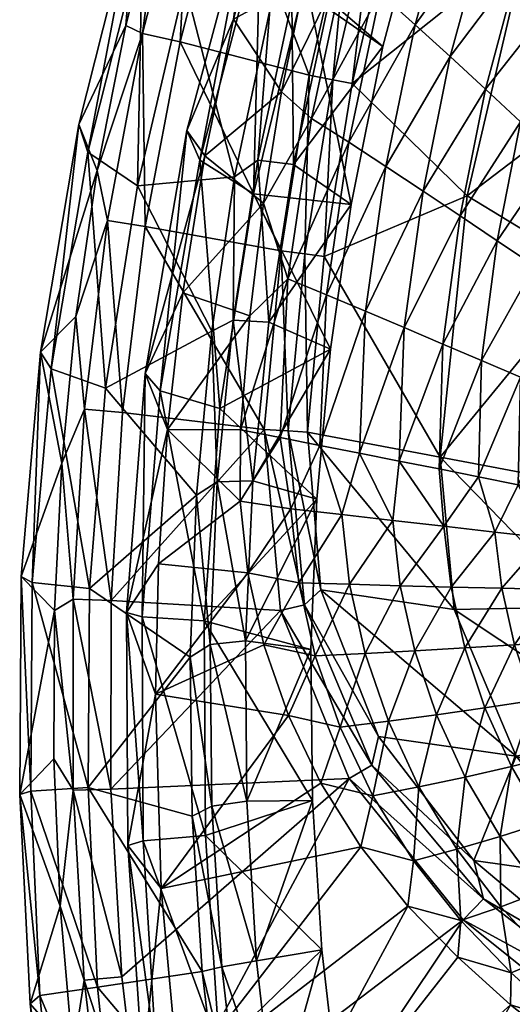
# Model space of a CAD drawing. Header units: inches. Extents: x -197 to 197, y -220 to 337.
# Tile 2 of 7: x -197 to -110, y -55 to 119. Entities that reach past the tile are written whole.
import ezdxf

# ---------------------------------------------------------------- set-up
doc = ezdxf.new("R2010")
doc.units = ezdxf.units.IN
doc.header["$MEASUREMENT"] = 0
doc.layers.add('Layer 1', color=7, linetype='Continuous')

# ---------------------------------------------------------------- blocks, each defined once
blk = doc.blocks.new('Bidet a terra MOAI')
at = {"color": 9, "true_color": 0xc0c0c0}
mesh = blk.add_polyface(dxfattribs=at)
corners = [(-159.08, 119.46, -19), (-150.64, 106.61, -19), (-146.57, 126.3, -19), (-152.61, 143.66, -19), (-141.59, 145.95, -19), (-153.83, 86.92, -19), (-164.2, 95.26, -19), (-168.09, 71.01, -19), (-168.56, 115.47), (-160.17, 147.78), (-145.73, 109.58), (-150.7, 78.44), (-174.71, 82.8), (-138.62, 140.26), (-167.69, 125.74, -305.12), (-152.66, 121.05, -401.9), (-156.59, 160.77, -305.12), (-158.95, 91.57, -402.02), (-176.08, 89.98, -305.12), (-183.21, 92.67, -9.13), (-193.25, 60.56, -107.51), (-186.48, 100.84, -107.51), (-176.36, 140.79, -107.51), (-178.15, 118.33, -9.21), (-184.86, 95.92, -206.57), (-191.37, 57.57, -206.57), (-171.72, 143.85, -9.29), (-175.19, 134.18, -206.57), (-155.55, 88.53, -314), (-146.35, 126.41, -314.14), (-138.31, 86.67, -410), (-154.34, 135.21, -215.66), (-156, 142.3, -116.62), (-167.35, 99.76, -116.76), (-174.7, 56.75, -116.88), (-165.06, 94.53, -215.66), (-145.29, 101.91, -26.46), (-149.49, 73.54, -26.2), (-139.4, 129.51, -26.88), (-166.72, 149.77, -2.69), (-175.2, 116.93, -2.65), (-181.38, 83.82, -2.62), (-142.51, 121.39, -410), (-148.77, 122.65, -407.71), (-148.52, 93.74, -410), (-154.81, 94.54, -407.75), (-152.89, 65.87, -410), (-159.19, 66.17, -407.78), (-144.58, 150.42, -401.77), (-146.49, 77.91, -0.94)]
mesh.append_faces([[corners[k] for k in face] for face in [(0, 1, 2), (3, 2, 4), (5, 1, 6), (3, 0, 2), (0, 6, 1), (6, 7, 5), (8, 9, 10), (11, 12, 8), (9, 13, 10), (8, 10, 11), (14, 15, 16), (17, 14, 18), (19, 20, 21), (21, 22, 23), (19, 21, 23), (24, 21, 25), (23, 22, 26), (27, 22, 24), (24, 22, 21), (27, 18, 14), (18, 27, 24), (15, 14, 17), (28, 29, 30), (31, 29, 28), (0, 32, 33), (6, 33, 34), (32, 0, 3), (33, 6, 0), (31, 35, 32), (32, 35, 33), (31, 28, 35), (36, 5, 37), (1, 38, 2), (5, 36, 1), (38, 1, 36), (9, 8, 39), (40, 39, 8), (40, 26, 39), (41, 40, 12), (40, 41, 19), (40, 23, 26), (23, 40, 19), (40, 8, 12), (42, 43, 44), (44, 43, 45), (44, 45, 46), (45, 17, 47), (45, 15, 17), (43, 15, 45), (43, 48, 15), (10, 49, 11)]], dxfattribs={"color": 9})
mesh = blk.add_polyface(dxfattribs=at)
corners = [(-125.55, 141.38, -410), (-134.76, 148.72, -410), (-142.51, 121.39, -410), (-132.7, 114.64, -410), (-148.52, 93.74, -410), (-138.31, 86.67, -410), (-117.81, 88.21, -32.22), (-138.12, 108.1, -3.69), (-107.42, 132.63, -34.77), (-131.03, 138.21, -3.82), (-143.08, 77.48, -3.6), (-87.58, 111.26, -64.93), (-95.68, 74.73, -61.05), (-146.35, 126.41, -314.14), (-126.99, 118.48, -45.06), (-120.78, 112.83, -54.03), (-114.52, 135.9, -55.81), (-96.18, 141.52, -76.77), (-108.71, 128.93, -65), (-102.91, 121.84, -74.03), (-125.59, 89.04, -52.68), (-132.16, 93.37, -43.98), (-142.64, 70.68, -34.75), (-138.72, 97.67, -35.24), (-145.29, 101.91, -26.46), (-149.49, 73.54, -26.2), (-146.57, 126.3, -19), (-139.4, 129.51, -26.88), (-141.59, 145.95, -19), (-133.2, 124.04, -36.01), (-119.03, 84.67, -61.34), (-114.56, 107.1, -62.92), (-112.46, 80.26, -69.96), (-108.34, 101.3, -71.73), (-102.12, 95.43, -80.44), (-105.88, 75.82, -78.54), (-95.88, 89.49, -89.05), (-126.09, 149.43, -37.02), (-120.31, 142.74, -46.48), (-97.09, 114.62, -82.92), (-91.26, 107.3, -91.65), (-101.51, 149.81, -67.45), (-90.83, 133.07, -85.87), (-140.95, 150.47, -407.67), (-148.77, 122.65, -407.71), (-141.52, 108.75, -0.97), (-146.49, 77.91, -0.94), (-145.73, 109.58), (-138.62, 140.26), (-134.4, 139.11, -1.01)]
mesh.append_faces([[corners[k] for k in face] for face in [(0, 1, 2), (3, 2, 4), (2, 3, 0), (4, 5, 3), (6, 7, 8), (9, 8, 7), (10, 7, 6), (6, 8, 11), (11, 12, 6), (3, 5, 13), (3, 13, 0), (14, 15, 16), (17, 18, 19), (20, 15, 21), (22, 21, 23), (24, 25, 23), (26, 27, 28), (29, 24, 23), (20, 30, 31), (14, 29, 23), (30, 32, 33), (14, 21, 15), (15, 20, 31), (31, 30, 33), (32, 34, 33), (35, 36, 34), (24, 29, 27), (23, 21, 14), (37, 27, 29), (15, 31, 18), (38, 37, 29), (31, 33, 19), (16, 38, 14), (33, 34, 39), (18, 16, 15), (34, 36, 40), (19, 18, 31), (33, 39, 19), (34, 40, 39), (29, 14, 38), (16, 18, 41), (39, 42, 19), (42, 17, 19), (2, 43, 44), (45, 10, 46), (47, 48, 45), (48, 49, 45), (7, 10, 45), (49, 9, 7), (45, 46, 47), (45, 49, 7)]], dxfattribs={"color": 9})
mesh = blk.add_polyface(dxfattribs=at)
corners = [(-170.79, 46.83, -19), (-157.87, 46.79, -19), (-156.24, 66.98, -19), (-153.83, 86.92, -19), (-168.09, 71.01, -19), (-157.95, 34.18, -19), (-148.97, 32.8, -29.71), (-150.85, 45.42, -27.44), (-174.71, 82.8), (-153.67, 46.88), (-178.75, 49.84), (-180.76, 16.59), (-150.7, 78.44), (-152.89, 65.87, -410), (-155.7, 37.78, -410), (-141.97, 61.05, -410), (-196.66, 20.82, -107.51), (-193.25, 60.56, -107.51), (-189.47, 40.91, -9), (-183.21, 92.67, -9.13), (-186.96, 66.87, -9.06), (-191.37, 57.57, -206.57), (-184.6, 18.72, -305.12), (-181.72, 54.18, -305.12), (-162.93, 64.27, -402.12), (-176.08, 89.98, -305.12), (-194.69, 19.8, -206.57), (-165.66, 35.22, -402.2), (-186.48, 100.84, -107.51), (-184.86, 95.92, -206.57), (-158.95, 91.57, -402.02), (-164.29, 12.99, -313.81), (-172.06, 53.72, -215.67), (-161.53, 50.54, -313.87), (-155.55, 88.53, -314), (-178.05, 14.48, -116.96), (-174.7, 56.75, -116.88), (-164.2, 95.26, -19), (-175.27, 13.71, -215.67), (-167.35, 99.76, -116.76), (-165.06, 94.53, -215.66), (-144.36, 34.52, -410), (-149.49, 73.54, -26.2), (-181.38, 83.82, -2.62), (-185.44, 50.45, -2.59), (-187.46, 16.82, -2.57), (-154.81, 94.54, -407.75), (-159.19, 66.17, -407.78), (-161.98, 37.57, -407.81), (-149.46, 46.61, -0.93), (-146.58, 15.84, -1)]
mesh.append_faces([[corners[k] for k in face] for face in [(0, 1, 2), (2, 3, 4), (4, 0, 2), (1, 0, 5), (5, 6, 7), (5, 7, 1), (8, 9, 10), (9, 11, 10), (8, 12, 9), (13, 14, 15), (16, 17, 18), (19, 20, 17), (21, 22, 23), (24, 25, 23), (18, 17, 20), (21, 17, 26), (27, 23, 22), (23, 27, 24), (21, 28, 17), (29, 23, 25), (23, 29, 21), (30, 25, 24), (31, 32, 33), (15, 33, 34), (35, 0, 36), (37, 36, 4), (36, 0, 4), (36, 32, 38), (39, 40, 32), (41, 33, 15), (32, 36, 39), (33, 40, 34), (40, 33, 32), (2, 42, 3), (1, 7, 42), (2, 1, 42), (43, 10, 44), (10, 43, 8), (44, 10, 11), (43, 20, 19), (44, 18, 20), (43, 44, 20), (44, 45, 18), (13, 46, 47), (13, 47, 14), (47, 48, 14), (48, 24, 27), (47, 24, 48), (47, 30, 24), (9, 49, 50), (12, 49, 9)]], dxfattribs={"color": 9})
mesh = blk.add_polyface(dxfattribs=at)
corners = [(-148.97, 32.8, -29.71), (-139.95, 31.78, -40.51), (-143.83, 44.04, -35.87), (-136.81, 42.66, -44.31), (-112.88, 28.7, -72.89), (-108.76, 37.07, -78.01), (-115.76, 38.48, -69.59), (-150.85, 45.42, -27.44), (-130.93, 30.76, -51.3), (-129.79, 41.27, -52.74), (-122.77, 39.88, -61.17), (-121.9, 29.74, -62.1), (-148.52, 93.74, -410), (-152.89, 65.87, -410), (-138.31, 86.67, -410), (-141.97, 61.05, -410), (-155.7, 37.78, -410), (-144.36, 34.52, -410), (-117.81, 88.21, -32.22), (-95.68, 74.73, -61.05), (-122.57, 41.96, -31.74), (-143.08, 77.48, -3.6), (-146.03, 46.4, -3.56), (-99.1, 37.51, -59.92), (-155.55, 88.53, -314), (-115.23, 59.06, -68.86), (-122.08, 61.98, -60.35), (-135.78, 67.79, -43.3), (-128.93, 64.9, -51.83), (-142.64, 70.68, -34.75), (-125.59, 89.04, -52.68), (-119.03, 84.67, -61.34), (-108.38, 56.12, -77.36), (-101.75, 35.63, -86.42), (-101.53, 53.17, -85.84), (-94.74, 34.2, -94.85), (-94.68, 50.2, -94.31), (-149.49, 73.54, -26.2), (-138.72, 97.67, -35.24), (-112.46, 80.26, -69.96), (-105.88, 75.82, -78.54), (-132.16, 93.37, -43.98), (-99.31, 71.34, -87.07), (-92.73, 66.84, -95.56), (-102.12, 95.43, -80.44), (-95.88, 89.49, -89.05), (-149.46, 46.61, -0.93), (-143.64, 18.5, -3.77), (-146.49, 77.91, -0.94), (-150.7, 78.44)]
mesh.append_faces([[corners[k] for k in face] for face in [(0, 1, 2), (3, 2, 1), (4, 5, 6), (0, 2, 7), (8, 9, 3), (1, 8, 3), (10, 9, 11), (10, 11, 6), (12, 13, 14), (13, 15, 14), (16, 17, 15), (18, 19, 20), (21, 18, 20), (21, 20, 22), (19, 23, 20), (24, 14, 15), (25, 26, 10), (27, 3, 28), (3, 27, 2), (29, 7, 2), (27, 28, 30), (31, 28, 26), (9, 26, 28), (9, 28, 3), (9, 10, 26), (10, 6, 25), (6, 5, 32), (32, 25, 6), (33, 34, 5), (33, 35, 36), (34, 32, 5), (33, 36, 34), (7, 29, 37), (2, 27, 29), (29, 38, 37), (25, 39, 26), (32, 40, 25), (27, 30, 41), (34, 42, 32), (31, 30, 28), (26, 39, 31), (25, 40, 39), (40, 32, 42), (43, 42, 34), (29, 27, 41), (39, 40, 44), (40, 42, 45), (46, 22, 47), (22, 48, 21), (48, 46, 49), (46, 48, 22)]], dxfattribs={"color": 9})
mesh = blk.add_polyface(dxfattribs=at)
corners = [(-157.95, 34.18, -19), (-172.38, 23.09, -19), (-156.57, 21.46, -19), (-172.88, 0, -19), (-170.79, 46.83, -19), (-153.73, 8.73, -19), (-139.95, 31.78, -40.51), (-148.97, 32.8, -29.71), (-147.56, 19.73, -29.61), (-138.59, 19.46, -40.47), (-144.64, 6.79, -29.48), (-149.38, -3.78, -19), (-131.73, -4.79, -40.37), (-127.03, 7.68, -51.38), (-135.84, 7.21, -40.43), (-140.26, -5.83, -29.28), (-129.62, 19.21, -51.32), (-130.93, 30.76, -51.3), (-180.76, 16.59), (-153.67, 46.88), (-150.81, 14.81), (-180.78, -16.8), (-144.36, 34.52, -410), (-155.7, 37.78, -410), (-156.98, 9.45, -410), (-145.42, 7.89, -410), (-190.77, 14.8, -8.97), (-196.91, -17.76, -107.51), (-196.66, 20.82, -107.51), (-194.69, 19.8, -206.57), (-184.81, -16.53, -305.13), (-184.6, 18.72, -305.12), (-189.47, 40.91, -9), (-194.96, -17.14, -206.57), (-166.78, 6.59, -402.24), (-165.66, 35.22, -402.2), (-193.25, 60.56, -107.51), (-191.37, 57.57, -206.57), (-146.03, 46.4, -3.56), (-122.57, 41.96, -31.74), (-120.11, 15, -31.55), (-143.64, 18.5, -3.77), (-178.05, 14.48, -116.96), (-164.29, 12.99, -313.81), (-175.27, 13.71, -215.67), (-174.7, 56.75, -116.88), (-161.53, 50.54, -313.87), (-172.06, 53.72, -215.67), (-187.46, 16.82, -2.57), (-185.44, 50.45, -2.59), (-187.47, -17, -2.57), (-161.98, 37.57, -407.81), (-163.23, 8.82, -407.82), (-146.58, 15.84, -1), (-134.65, -12.54, -1.16), (-133.48, -7.46, -4.28), (-149.46, 46.61, -0.93)]
mesh.append_faces([[corners[k] for k in face] for face in [(0, 1, 2), (1, 3, 2), (4, 1, 0), (3, 5, 2), (6, 7, 8), (9, 8, 10), (11, 10, 5), (12, 13, 14), (15, 14, 10), (2, 5, 8), (16, 14, 13), (16, 9, 14), (10, 8, 5), (0, 2, 7), (9, 16, 17), (14, 9, 10), (9, 17, 6), (2, 8, 7), (9, 6, 8), (18, 19, 20), (21, 18, 20), (22, 23, 24), (24, 25, 22), (26, 27, 28), (29, 30, 31), (26, 28, 32), (29, 28, 33), (34, 31, 30), (31, 34, 35), (29, 36, 28), (31, 37, 29), (38, 39, 40), (40, 41, 38), (42, 1, 4), (42, 3, 1), (25, 43, 22), (44, 42, 45), (46, 22, 43), (47, 43, 44), (18, 48, 49), (48, 50, 26), (18, 21, 48), (48, 26, 32), (51, 24, 23), (51, 52, 24), (52, 35, 34), (51, 35, 52), (53, 20, 19), (20, 53, 54), (53, 41, 55), (53, 56, 41)]], dxfattribs={"color": 9})
mesh = blk.add_polyface(dxfattribs=at)
corners = [(-129.62, 19.21, -51.32), (-120.65, 18.97, -62.16), (-121.9, 29.74, -62.1), (-97.55, 0.25, -84.41), (-100.59, 9.37, -84.07), (-106.11, -1.13, -73.47), (-111.68, 18.75, -73), (-118.23, 8.2, -62.3), (-109.41, 8.77, -73.2), (-123.2, -3.65, -51.44), (-114.66, -2.43, -62.47), (-127.03, 7.68, -51.38), (-84.74, 18.09, -105.41), (-91.77, 9.99, -94.91), (-82.93, 10.62, -105.72), (-88.98, 1.69, -95.31), (-80.39, 3.18, -106.14), (-74.08, 11.24, -116.49), (-93.72, 18.32, -94.62), (-94.83, 26.59, -94.45), (-102.7, 18.54, -83.82), (-75.75, 17.81, -116.17), (-130.93, 30.76, -51.3), (-112.88, 28.7, -72.89), (-103.86, 27.66, -83.67), (-85.81, 25.48, -105.23), (-87.73, 32.73, -103.28), (-76.78, 24.32, -115.99), (-129.79, 41.27, -52.74), (-115.76, 38.48, -69.59), (-101.75, 35.63, -86.42), (-108.76, 37.07, -78.01), (-94.74, 34.2, -94.85), (-80.72, 31.2, -111.69), (-120.11, 15, -31.55), (-122.57, 41.96, -31.74), (-96.81, 15.46, -60.07), (-99.1, 37.51, -59.92), (-143.64, 18.5, -3.77), (-109.1, -10.95, -32.37), (-133.48, -7.46, -4.28), (-87.81, -6.45, -61.4), (-66.52, -0.85, -89.94), (-75.64, 33.07, -88.09), (-73.5, 16.22, -88.45)]
mesh.append_faces([[corners[k] for k in face] for face in [(0, 1, 2), (3, 4, 5), (6, 7, 8), (9, 10, 7), (9, 7, 11), (10, 5, 8), (10, 8, 7), (12, 13, 14), (5, 4, 8), (3, 15, 13), (3, 13, 4), (15, 16, 14), (15, 14, 13), (16, 17, 14), (1, 11, 7), (11, 1, 0), (18, 19, 20), (7, 6, 1), (20, 8, 4), (20, 6, 8), (18, 4, 13), (4, 18, 20), (13, 12, 18), (21, 12, 14), (2, 22, 0), (23, 1, 6), (23, 2, 1), (6, 20, 24), (24, 23, 6), (25, 26, 19), (19, 24, 20), (25, 18, 12), (25, 19, 18), (12, 21, 27), (27, 25, 12), (22, 2, 28), (2, 23, 29), (30, 31, 24), (23, 24, 31), (30, 24, 32), (19, 32, 24), (32, 19, 26), (25, 33, 26), (25, 27, 33), (34, 35, 36), (37, 36, 35), (38, 39, 40), (41, 36, 42), (38, 34, 39), (43, 44, 37), (34, 36, 41), (44, 36, 37)]], dxfattribs={"color": 9})
mesh = blk.add_polyface(dxfattribs=at)
corners = [(-143.65, -15.76, -19), (-171.88, -34.37, -19), (-136.61, -27, -19), (-149.38, -3.78, -19), (-153.73, 8.73, -19), (-172.88, 0, -19), (-134.46, -17.97, -28.99), (-140.26, -5.83, -29.28), (-127.29, -29.46, -28.59), (-144.64, 6.79, -29.48), (-128.27, -37.49, -19), (-126.31, -16.38, -40.26), (-131.73, -4.79, -40.37), (-135.84, 7.21, -40.43), (-138.68, -14.91), (-180.78, -16.8), (-150.81, 14.81), (-178.84, -49.99), (-156.98, 9.45, -410), (-156.75, -18.93, -410), (-145.42, 7.89, -410), (-155.05, -47.17, -410), (-145.13, -18.8, -410), (-184.81, -16.53, -305.13), (-194.96, -17.14, -206.57), (-183.13, -51.82, -305.21), (-190.77, 14.8, -8.97), (-190.86, -11.41, -8.96), (-196.91, -17.76, -107.51), (-189.76, -37.52, -8.94), (-195.04, -54.79, -107.52), (-193.34, -53.31, -206.64), (-164.65, -49.04, -402.3), (-166.4, -21.56, -402.26), (-166.78, 6.59, -402.24), (-196.66, 20.82, -107.51), (-194.69, 19.8, -206.57), (-164.04, -24.99, -313.81), (-175.27, 13.71, -215.67), (-164.29, 12.99, -313.81), (-178.05, 14.48, -116.96), (-177.8, -26.74, -116.99), (-175.08, -25.93, -215.69), (-143.5, -45.23, -410), (-187.47, -17, -2.57), (-187.46, 16.82, -2.57), (-185.49, -50.58, -2.56), (-163.23, 8.82, -407.82), (-162.94, -19.78, -407.83), (-161.18, -48.22, -407.84), (-134.65, -12.54, -1.16), (-114.9, -36.18, -1.45), (-146.58, 15.84, -1), (-133.48, -7.46, -4.28)]
mesh.append_faces([[corners[k] for k in face] for face in [(0, 1, 2), (3, 4, 5), (5, 1, 3), (1, 0, 3), (6, 7, 0), (8, 6, 2), (9, 3, 7), (10, 8, 2), (2, 6, 0), (8, 11, 6), (0, 7, 3), (12, 6, 11), (6, 12, 7), (12, 13, 7), (14, 15, 16), (17, 15, 14), (18, 19, 20), (19, 21, 22), (19, 22, 20), (23, 24, 25), (26, 27, 28), (29, 30, 28), (29, 28, 27), (31, 24, 28), (32, 33, 23), (23, 33, 34), (24, 35, 28), (23, 36, 24), (37, 38, 39), (22, 37, 39), (40, 41, 5), (1, 5, 41), (38, 42, 40), (37, 22, 43), (42, 41, 40), (20, 22, 39), (38, 37, 42), (44, 15, 17), (15, 44, 45), (44, 27, 26), (44, 29, 27), (46, 29, 44), (47, 48, 19), (48, 21, 19), (47, 19, 18), (48, 33, 49), (48, 34, 33), (47, 34, 48), (16, 50, 14), (51, 14, 50), (50, 52, 53)]], dxfattribs={"color": 9})
mesh = blk.add_polyface(dxfattribs=at)
corners = [(-104.71, -34.92, -51.48), (-97.04, -43.6, -51.54), (-97.57, -31.99, -63.03), (-104.25, -22.71, -62.85), (-111.95, -25.15, -51.5), (-127.03, 7.68, -51.38), (-131.73, -4.79, -40.37), (-123.2, -3.65, -51.44), (-128.27, -37.49, -19), (-118.91, -40.02, -28.09), (-127.29, -29.46, -28.59), (-83.92, -36.62, -74.86), (-83.21, -25.4, -85.74), (-90.4, -28.81, -74.45), (-109.98, -12.78, -62.67), (-106.11, -1.13, -73.47), (-114.66, -2.43, -62.47), (-90.5, -40.27, -63.28), (-77.31, -32.68, -86.28), (-93.6, -8.67, -84.82), (-101.8, -10.79, -73.78), (-96.53, -20.09, -74.11), (-111.82, -37.6, -39.83), (-119.63, -27.41, -40.08), (-88.79, -17.29, -85.27), (-81.03, -14.33, -96.31), (-75.98, -21.77, -96.88), (-118.15, -14.65, -51.49), (-126.31, -16.38, -40.26), (-80.39, 3.18, -106.14), (-88.98, 1.69, -95.31), (-85.39, -6.45, -95.78), (-77.16, -4.13, -106.65), (-97.55, 0.25, -84.41), (-91.22, -33.04, -33.47), (-116.6, -29.44, -5.2), (-109.1, -10.95, -32.37), (-87.81, -6.45, -61.4), (-120.11, 15, -31.55), (-133.48, -7.46, -4.28), (-73.4, -25.69, -63.2), (-118.51, -39.91), (-138.68, -14.91), (-114.9, -36.18, -1.45), (-134.65, -12.54, -1.16)]
mesh.append_faces([[corners[k] for k in face] for face in [(0, 1, 2), (0, 3, 4), (5, 6, 7), (8, 9, 10), (11, 12, 13), (14, 15, 16), (13, 2, 17), (13, 17, 11), (12, 11, 18), (19, 20, 21), (22, 23, 9), (2, 21, 3), (4, 22, 0), (13, 24, 21), (0, 2, 3), (25, 24, 12), (21, 2, 13), (24, 13, 12), (25, 12, 26), (9, 23, 10), (4, 14, 27), (22, 4, 23), (10, 23, 28), (20, 14, 3), (27, 23, 4), (29, 30, 31), (14, 4, 3), (24, 31, 19), (3, 21, 20), (32, 31, 25), (21, 24, 19), (31, 24, 25), (16, 7, 27), (23, 27, 28), (28, 27, 7), (33, 15, 20), (27, 14, 16), (30, 33, 19), (14, 20, 15), (20, 19, 33), (19, 31, 30), (29, 31, 32), (28, 7, 6), (34, 35, 36), (37, 36, 38), (36, 35, 39), (37, 40, 36), (36, 40, 34), (41, 42, 43), (44, 39, 35), (43, 44, 35)]], dxfattribs={"color": 9})
mesh = blk.add_polyface(dxfattribs=at)
corners = [(-171.88, -34.37, -19), (-168.79, -68.7, -19), (-136.61, -27, -19), (-163.45, -102.79, -19), (-128.27, -37.49, -19), (-178.84, -49.99), (-138.68, -14.91), (-174.96, -82.86), (-118.51, -39.91), (-169.03, -115.4), (-151.87, -75.21, -410), (-143.5, -45.23, -410), (-155.05, -47.17, -410), (-145.13, -18.8, -410), (-164.65, -49.04, -402.3), (-184.81, -16.53, -305.13), (-183.13, -51.82, -305.21), (-161.26, -77.84, -402.37), (-179.57, -86.32, -305.35), (-187.49, -63.45, -8.89), (-191.28, -90.02, -107.55), (-195.04, -54.79, -107.52), (-184.02, -89.18, -8.82), (-189.76, -37.52, -8.94), (-189.95, -88.17, -206.74), (-193.34, -53.31, -206.64), (-156.36, -106.35, -402.46), (-196.91, -17.76, -107.51), (-194.96, -17.14, -206.57), (-175.17, -66.14, -117.08), (-170.31, -103.3, -117.22), (-164.04, -24.99, -313.81), (-161.57, -62.79, -313.83), (-177.8, -26.74, -116.99), (-156.77, -99.54, -313.88), (-172.74, -64.59, -215.78), (-168.21, -101.58, -215.91), (-140.3, -72.93, -410), (-175.08, -25.93, -215.69), (-185.49, -50.58, -2.56), (-187.47, -17, -2.57), (-181.52, -83.85, -2.53), (-161.18, -48.22, -407.84), (-153.07, -104.62, -407.89), (-147.14, -103.03, -410), (-157.91, -76.5, -407.87), (-162.94, -19.78, -407.83), (-166.4, -21.56, -402.26)]
mesh.append_faces([[corners[k] for k in face] for face in [(0, 1, 2), (1, 3, 4), (5, 6, 7), (8, 9, 7), (10, 11, 12), (12, 11, 13), (14, 15, 16), (17, 16, 18), (19, 20, 21), (22, 20, 19), (23, 19, 21), (24, 25, 21), (17, 18, 26), (24, 21, 20), (25, 18, 16), (18, 25, 24), (14, 16, 17), (21, 25, 27), (16, 28, 25), (29, 30, 1), (31, 11, 32), (29, 0, 33), (32, 34, 35), (1, 30, 3), (1, 0, 29), (29, 35, 36), (29, 36, 30), (32, 37, 34), (35, 34, 36), (33, 38, 35), (37, 32, 11), (33, 35, 29), (32, 38, 31), (38, 32, 35), (5, 7, 39), (39, 40, 5), (9, 41, 7), (39, 7, 41), (39, 19, 23), (41, 22, 19), (39, 41, 19), (10, 12, 42), (43, 44, 45), (45, 10, 42), (42, 12, 46), (44, 10, 45), (43, 17, 26), (45, 17, 43), (45, 14, 17), (42, 14, 45), (42, 47, 14)]], dxfattribs={"color": 9})
mesh = blk.add_polyface(dxfattribs=at)
corners = [(-110.15, -54.95, -19), (-119.46, -46.55, -19), (-163.45, -102.79, -19), (-168.79, -68.7, -19), (-128.27, -37.49, -19), (-136.61, -27, -19), (-90.02, -69.78, -19), (-100.33, -62.71, -19), (-155.78, -136.7, -19), (-90.4, -65.86, -26.73), (-90.5, -40.27, -63.28), (-88.81, -51.77, -51.57), (-82.9, -48.09, -63.52), (-74.78, -55.38, -63.74), (-80.03, -59.35, -51.58), (-100.52, -57.93, -27.22), (-110.04, -49.29, -27.68), (-79.71, -73, -26.22), (-79.27, -76.1, -19), (-85.23, -62.84, -39.24), (-75.24, -69.91, -38.98), (-94.69, -55.05, -39.47), (-118.91, -40.02, -28.09), (-103.56, -46.61, -39.67), (-76.94, -44.03, -75.28), (-83.92, -36.62, -74.86), (-97.04, -43.6, -51.54), (-77.31, -32.68, -86.28), (-111.82, -37.6, -39.83), (-104.71, -34.92, -51.48), (-97.57, -31.99, -63.03), (-118.51, -39.91), (-93.28, -60.18), (-169.03, -115.4), (-174.96, -82.86), (-138.68, -14.91), (-151.87, -75.21, -410), (-140.3, -72.93, -410), (-143.5, -45.23, -410), (-147.14, -103.03, -410), (-135.75, -99.35, -410), (-69.56, -51.03, -34.65), (-94.43, -48.08, -6.23), (-91.22, -33.04, -33.47), (-116.6, -29.44, -5.2), (-156.77, -99.54, -313.88), (-90.09, -55.45, -1.78), (-62.59, -69.82, -2.13), (-114.9, -36.18, -1.45), (-69.78, -62.7, -7.31)]
mesh.append_faces([[corners[k] for k in face] for face in [(0, 1, 2), (3, 4, 5), (6, 7, 8), (2, 1, 4), (8, 7, 0), (6, 9, 7), (10, 11, 12), (13, 12, 14), (15, 16, 0), (17, 9, 6), (17, 6, 18), (15, 7, 9), (0, 7, 15), (14, 19, 20), (20, 19, 17), (9, 17, 19), (9, 19, 21), (14, 11, 19), (12, 11, 14), (15, 9, 21), (0, 16, 1), (22, 1, 16), (19, 11, 21), (21, 23, 15), (12, 24, 25), (21, 26, 23), (10, 26, 11), (25, 10, 12), (24, 27, 25), (15, 23, 16), (1, 22, 4), (21, 11, 26), (28, 16, 23), (29, 23, 26), (30, 26, 10), (16, 28, 22), (23, 29, 28), (31, 32, 33), (31, 34, 35), (36, 37, 38), (36, 39, 37), (39, 40, 37), (41, 42, 43), (43, 42, 44), (40, 45, 37), (46, 32, 31), (32, 46, 47), (48, 46, 31), (46, 42, 49), (48, 44, 42), (46, 48, 42)]], dxfattribs={"color": 9})

msp = doc.modelspace()

# ---------------------------------------------------------------- block references
at = {"layer": 'Layer 1'}
msp.add_blockref('Bidet a terra MOAI', (0, 0), dxfattribs=at)

doc.saveas('drawing.dxf')
